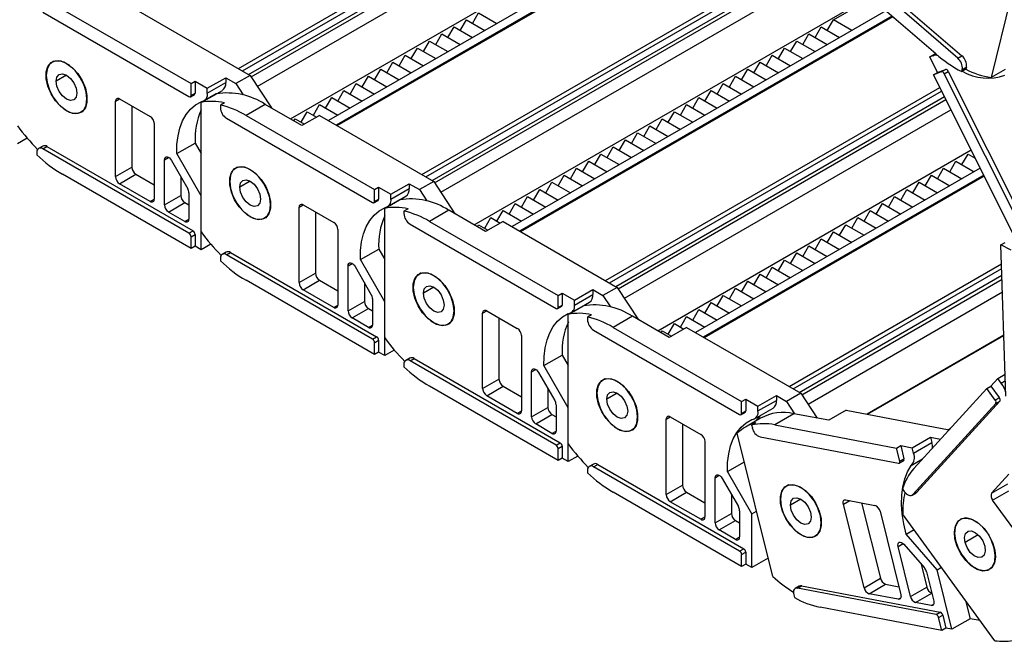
# Model space of a CAD drawing. Header units: millimetres. Extents: x 0 to 1537, y 0 to 1187.
# Tile 10 of 13: x 1173 to 1344, y 732 to 839. Entities that reach past the tile are written whole.
import ezdxf

# ---------------------------------------------------------------- set-up
doc = ezdxf.new("R2010")
doc.units = ezdxf.units.MM
doc.header["$LTSCALE"] = 5.5

msp = doc.modelspace()

# ---------------------------------------------------------------- linework, layer by layer
for p, q in [((1210.81, 830.82), (1281.48, 871.62)), ((1211.52, 830.41), (1281.52, 870.82)), ((1212.58, 829.8), (1282.58, 870.21)), ((1213.02, 829.38), (1283.17, 869.87)), ((1214.1, 827.73), (1278.27, 864.77)), ((1219.86, 822.08), (1289.23, 862.12)), ((1297.78, 861.44), (1227.77, 821.02)), ((1227.92, 820.94), (1297.93, 861.35)), ((1292.76, 860.08), (1226.44, 821.79)), ((1335.53, 832.6), (1310.97, 853.85)), ((1311.67, 854.26), (1336.24, 833.01)), ((1331.72, 833.37), (1310.11, 852.06)), ((1242.63, 812.45), (1310.57, 851.67)), ((1243.33, 812.04), (1311.13, 851.18)), ((1244.4, 811.43), (1311.98, 850.44)), ((1244.84, 811.01), (1312.45, 850.04)), ((1346.01, 848.31), (1341.31, 829.26)), ((1245.92, 809.36), (1310.09, 846.41)), ((1251.68, 803.71), (1320.25, 843.29)), ((1313.97, 839.26), (1320.53, 843.05)), ((1176.94, 840.57), (1202.25, 825.96)), ((1180.33, 841.06), (1202.61, 828.2)), ((1193.06, 841.06), (1212.86, 829.63)), ((1251.4, 838.65), (1252.46, 840.49)), ((1252.46, 840.49), (1255.64, 838.65)), ((1323.08, 840.84), (1258.26, 803.42)), ((1324.15, 839.92), (1259.59, 802.65)), ((1259.74, 802.57), (1324.27, 839.82)), ((1249.27, 837.42), (1250.34, 839.26)), ((1250.34, 839.26), (1253.52, 837.42)), ((1312.91, 837.42), (1313.97, 839.26)), ((1317.16, 837.42), (1313.97, 839.26)), ((1245.03, 834.98), (1246.09, 836.81)), ((1246.09, 836.81), (1249.27, 834.98)), ((1247.15, 836.2), (1248.21, 838.04)), ((1248.21, 838.04), (1251.4, 836.2)), ((1308.67, 834.98), (1309.73, 836.81)), ((1309.73, 836.81), (1312.91, 834.98)), ((1310.79, 836.2), (1311.85, 838.04)), ((1311.85, 838.04), (1315.04, 836.2)), ((1242.91, 833.75), (1243.97, 835.59)), ((1243.97, 835.59), (1247.15, 833.75)), ((1306.55, 833.75), (1307.61, 835.59)), ((1307.61, 835.59), (1310.79, 833.75)), ((1238.67, 831.3), (1239.73, 833.14)), ((1239.73, 833.14), (1242.91, 831.3)), ((1240.79, 832.53), (1241.85, 834.36)), ((1241.85, 834.36), (1245.03, 832.53)), ((1302.31, 831.3), (1303.37, 833.14)), ((1303.37, 833.14), (1306.55, 831.3)), ((1304.43, 832.53), (1305.49, 834.36)), ((1305.49, 834.36), (1308.67, 832.53)), ((1330.66, 832.83), (1331.67, 833.41)), ((1331.21, 833.03), (1330.66, 832.83)), ((1331.21, 833.03), (1331.75, 833.34)), ((1335.53, 832.6), (1336.24, 833.01)), ((1178.89, 832.12), (1178.54, 831.92)), ((1236.55, 830.08), (1237.61, 831.91)), ((1237.61, 831.91), (1240.79, 830.08)), ((1300.19, 830.08), (1301.25, 831.91)), ((1301.25, 831.91), (1304.43, 830.08)), ((1332, 830.16), (1330.66, 832.83)), ((1181.04, 829.67), (1179.24, 828.63)), ((1212.86, 829.63), (1210.38, 828.2)), ((1212.86, 829.63), (1216.53, 824)), ((1234.43, 828.85), (1235.49, 830.69)), ((1235.49, 830.69), (1238.67, 828.85)), ((1298.06, 828.85), (1299.13, 830.69)), ((1299.13, 830.69), (1302.31, 828.85)), ((1332.67, 830.25), (1331.3, 829.75)), ((1331.3, 829.75), (1332, 830.16)), ((1345.35, 801.69), (1331.3, 829.75)), ((1332, 830.16), (1333.37, 830.66)), ((1332.67, 830.25), (1333.37, 830.66)), ((1333.17, 829.9), (1333.87, 830.31)), ((1349.14, 798), (1333.17, 829.9)), ((1333.87, 830.31), (1349.85, 798.41)), ((1336.92, 830.7), (1336.21, 830.3)), ((1336.21, 830.3), (1336.3, 830.67)), ((1336.3, 830.67), (1337.01, 831.07)), ((1337.01, 831.07), (1336.92, 830.7)), ((1343.76, 830.68), (1341.31, 829.26)), ((1202.61, 828.2), (1203.31, 828.61)), ((1202.61, 826.16), (1202.61, 828.2)), ((1203.31, 828.61), (1205.43, 827.39)), ((1203.31, 828.61), (1203.31, 826.57)), ((1205.43, 827.39), (1208.62, 829.22)), ((1205.43, 826.57), (1208.62, 828.41)), ((1208.62, 829.22), (1208.62, 828.41)), ((1208.62, 829.22), (1210.38, 828.2)), ((1210.38, 828.2), (1211.67, 826.24)), ((1230.18, 826.4), (1231.24, 828.24)), ((1231.24, 828.24), (1234.43, 826.4)), ((1232.3, 827.63), (1233.36, 829.47)), ((1233.36, 829.47), (1236.55, 827.63)), ((1293.82, 826.4), (1294.88, 828.24)), ((1294.88, 828.24), (1298.06, 826.4)), ((1295.94, 827.63), (1297, 829.47)), ((1297, 829.47), (1300.19, 827.63)), ((1202.5, 825.93), (1203.21, 826.34)), ((1202.61, 826.16), (1203.31, 826.57)), ((1206.99, 826.44), (1204.37, 824.92)), ((1204.86, 825.2), (1208.04, 827.04)), ((1205.43, 826.57), (1205.43, 827.39)), ((1228.06, 825.18), (1229.12, 827.02)), ((1229.12, 827.02), (1232.3, 825.18)), ((1274.45, 794.08), (1332.41, 827.54)), ((1275.15, 793.67), (1332.72, 826.9)), ((1291.7, 825.18), (1292.76, 827.02)), ((1292.76, 827.02), (1295.94, 825.18)), ((1184.57, 825.55), (1184.61, 825.57)), ((1189.52, 825.14), (1190.23, 825.55)), ((1189.52, 812.08), (1189.52, 825.14)), ((1190.23, 825.55), (1195.53, 822.49)), ((1204.37, 802.5), (1204.37, 824.92)), ((1208.4, 824.88), (1207.7, 824.48)), ((1207.7, 824.48), (1207.7, 824.04)), ((1215.47, 824.61), (1212.15, 822.69)), ((1221.84, 820.94), (1215.47, 824.61)), ((1223.82, 822.73), (1224.88, 824.57)), ((1224.88, 824.57), (1228.06, 822.73)), ((1225.94, 823.95), (1227, 825.79)), ((1227, 825.79), (1230.18, 823.95)), ((1276.22, 793.06), (1333.2, 825.95)), ((1276.66, 792.64), (1333.46, 825.43)), ((1287.46, 822.73), (1288.52, 824.57)), ((1288.52, 824.57), (1291.7, 822.73)), ((1289.58, 823.95), (1290.64, 825.79)), ((1290.64, 825.79), (1293.82, 823.95)), ((1181.04, 823.47), (1181.07, 823.49)), ((1183.54, 823.26), (1183.89, 823.46)), ((1192.35, 824.32), (1192.35, 813.71)), ((1212.15, 822.69), (1234.43, 809.83)), ((1221.7, 821.51), (1222.76, 823.34)), ((1224.88, 822.69), (1221.84, 820.94)), ((1222.76, 823.34), (1224.38, 822.41)), ((1224.88, 822.69), (1244.68, 811.26)), ((1277.74, 790.99), (1334.34, 823.67)), ((1285.34, 821.51), (1286.4, 823.34)), ((1286.4, 823.34), (1289.58, 821.51)), ((1196.24, 821.26), (1196.24, 808.2)), ((1208.76, 822.2), (1234.07, 807.59)), ((1220.43, 821.75), (1220.64, 822.12)), ((1220.64, 822.12), (1222.26, 821.18)), ((1283.22, 820.28), (1284.28, 822.12)), ((1284.28, 822.12), (1287.46, 820.28)), ((1278.97, 817.83), (1280.03, 819.67)), ((1280.03, 819.67), (1283.22, 817.83)), ((1281.09, 819.06), (1282.15, 820.89)), ((1282.15, 820.89), (1285.34, 819.06)), ((1174.21, 818.75), (1172.55, 817.79)), ((1200.14, 816.07), (1203.32, 817.9)), ((1203.32, 817.9), (1204.37, 816.08)), ((1276.85, 816.61), (1277.91, 818.44)), ((1277.91, 818.44), (1281.09, 816.61)), ((1175.88, 816.28), (1175.88, 815.84)), ((1176.89, 817.37), (1176.19, 816.97)), ((1176.94, 816.89), (1177.64, 817.3)), ((1202.25, 802.28), (1176.94, 816.89)), ((1177.64, 817.3), (1202.96, 802.69)), ((1204.37, 808.73), (1200.14, 816.07)), ((1272.61, 814.16), (1273.67, 815.99)), ((1273.67, 815.99), (1276.85, 814.16)), ((1274.73, 815.38), (1275.79, 817.22)), ((1275.79, 817.22), (1278.97, 815.38)), ((1283.5, 785.34), (1337.83, 816.7)), ((1336.25, 814.16), (1337.31, 815.99)), ((1337.31, 815.99), (1338.54, 815.28)), ((1198.01, 815), (1198.72, 815.41)), ((1198.01, 807.18), (1198.01, 815)), ((1199.22, 814.89), (1202.04, 809.99)), ((1270.49, 812.93), (1271.55, 814.77)), ((1271.55, 814.77), (1274.73, 812.93)), ((1334.13, 812.93), (1335.19, 814.77)), ((1335.19, 814.77), (1338.37, 812.93)), ((1338.37, 815.38), (1338.44, 815.5)), ((1202.61, 799.62), (1180.33, 812.48)), ((1189.52, 812.08), (1192.35, 813.71)), ((1190.23, 810.85), (1193.06, 812.48)), ((1193.06, 812.48), (1196.24, 810.65)), ((1210.71, 813.75), (1210.36, 813.55)), ((1268.37, 811.71), (1269.43, 813.55)), ((1269.43, 813.55), (1272.61, 811.71)), ((1339.42, 813.54), (1290.08, 785.05)), ((1332.01, 811.71), (1333.07, 813.55)), ((1333.07, 813.55), (1336.25, 811.71)), ((1195.53, 807.79), (1190.23, 810.85)), ((1200.84, 812.08), (1200.84, 808.81)), ((1212.86, 811.3), (1211.06, 810.26)), ((1237.25, 809.02), (1240.44, 810.86)), ((1240.44, 810.86), (1240.44, 810.04)), ((1240.44, 810.86), (1242.2, 809.83)), ((1244.68, 811.26), (1242.2, 809.83)), ((1244.68, 811.26), (1248.35, 805.63)), ((1264.12, 809.26), (1265.18, 811.1)), ((1265.18, 811.1), (1268.37, 809.26)), ((1266.24, 810.48), (1267.31, 812.32)), ((1267.31, 812.32), (1270.49, 810.48)), ((1340.02, 812.34), (1291.41, 784.28)), ((1291.56, 784.2), (1340.08, 812.21)), ((1327.76, 809.26), (1328.82, 811.1)), ((1328.82, 811.1), (1332.01, 809.26)), ((1329.88, 810.48), (1330.95, 812.32)), ((1330.95, 812.32), (1334.13, 810.48)), ((1202.25, 809.29), (1202.25, 804.73)), ((1234.43, 809.83), (1235.13, 810.24)), ((1234.43, 807.79), (1234.43, 809.83)), ((1235.13, 810.24), (1237.25, 809.02)), ((1235.13, 810.24), (1235.13, 808.2)), ((1237.25, 808.2), (1240.44, 810.04)), ((1242.2, 809.83), (1243.49, 807.87)), ((1262, 808.03), (1263.06, 809.87)), ((1263.06, 809.87), (1266.24, 808.03)), ((1325.64, 808.03), (1326.7, 809.87)), ((1326.7, 809.87), (1329.88, 808.03)), ((1195.53, 807.79), (1196.24, 808.2)), ((1198.01, 807.18), (1200.84, 808.81)), ((1198.72, 805.95), (1201.54, 807.59)), ((1201.54, 807.59), (1202.25, 807.18)), ((1204.37, 799.42), (1204.37, 808.73)), ((1234.32, 807.56), (1235.03, 807.97)), ((1234.43, 807.79), (1235.13, 808.2)), ((1238.81, 808.07), (1236.19, 806.56)), ((1236.67, 806.84), (1239.86, 808.67)), ((1237.25, 808.2), (1237.25, 809.02)), ((1257.76, 805.59), (1258.82, 807.42)), ((1258.82, 807.42), (1262, 805.59)), ((1259.88, 806.81), (1260.94, 808.65)), ((1260.94, 808.65), (1264.12, 806.81)), ((1321.4, 805.59), (1322.46, 807.42)), ((1322.46, 807.42), (1325.64, 805.59)), ((1323.52, 806.81), (1324.58, 808.65)), ((1324.58, 808.65), (1327.76, 806.81)), ((1201.54, 804.32), (1198.72, 805.95)), ((1216.39, 807.18), (1216.43, 807.2)), ((1221.34, 806.77), (1222.05, 807.18)), ((1221.34, 793.71), (1221.34, 806.77)), ((1222.05, 807.18), (1227.35, 804.12)), ((1224.17, 805.95), (1224.17, 795.34)), ((1236.19, 784.13), (1236.19, 806.56)), ((1240.22, 806.51), (1239.52, 806.11)), ((1239.52, 806.11), (1239.52, 805.67)), ((1247.29, 806.24), (1243.97, 804.32)), ((1253.66, 802.57), (1247.29, 806.24)), ((1255.64, 804.36), (1256.7, 806.2)), ((1256.7, 806.2), (1259.88, 804.36)), ((1319.28, 804.36), (1320.34, 806.2)), ((1320.34, 806.2), (1323.52, 804.36)), ((1201.54, 804.32), (1202.25, 804.73)), ((1212.86, 805.1), (1212.89, 805.12)), ((1215.36, 804.89), (1215.71, 805.09)), ((1243.97, 804.32), (1266.24, 791.47)), ((1253.52, 803.14), (1254.58, 804.97)), ((1256.7, 804.32), (1253.66, 802.57)), ((1254.58, 804.97), (1256.2, 804.04)), ((1256.7, 804.32), (1276.5, 792.89)), ((1317.16, 803.14), (1318.22, 804.97)), ((1318.22, 804.97), (1321.4, 803.14)), ((1202.25, 802.28), (1202.96, 802.69)), ((1228.06, 802.89), (1228.06, 789.83)), ((1240.58, 803.83), (1265.89, 789.22)), ((1252.25, 803.38), (1252.46, 803.75)), ((1252.46, 803.75), (1254.08, 802.81)), ((1312.91, 800.69), (1313.97, 802.52)), ((1313.97, 802.52), (1317.16, 800.69)), ((1315.04, 801.91), (1316.1, 803.75)), ((1316.1, 803.75), (1319.28, 801.91)), ((1202.61, 801.67), (1203.31, 802.07)), ((1202.61, 799.62), (1202.61, 801.67)), ((1203.31, 802.07), (1203.31, 800.03)), ((1310.79, 799.46), (1311.85, 801.3)), ((1311.85, 801.3), (1315.04, 799.46)), ((1343.01, 800.25), (1343.71, 800.66)), ((1203.31, 800.03), (1202.61, 799.62)), ((1204.37, 799.42), (1203.31, 800.03)), ((1206.03, 800.38), (1204.37, 799.42)), ((1208.71, 799.01), (1208.01, 798.6)), ((1208.76, 798.52), (1209.46, 798.93)), ((1209.46, 798.93), (1234.78, 784.32)), ((1231.96, 797.7), (1235.14, 799.53)), ((1235.14, 799.53), (1236.19, 797.71)), ((1306.55, 797.01), (1307.61, 798.85)), ((1307.61, 798.85), (1310.79, 797.01)), ((1308.67, 798.24), (1309.73, 800.07)), ((1309.73, 800.07), (1312.91, 798.24)), ((1344.77, 799.31), (1343.01, 800.25)), ((1343.88, 774.04), (1343.01, 800.25)), ((1207.7, 797.91), (1207.7, 797.48)), ((1234.07, 783.91), (1208.76, 798.52)), ((1236.19, 790.36), (1231.96, 797.7)), ((1304.43, 795.79), (1305.49, 797.63)), ((1305.49, 797.63), (1308.67, 795.79)), ((1229.83, 796.64), (1230.54, 797.04)), ((1229.83, 788.81), (1229.83, 796.64)), ((1231.04, 796.52), (1233.86, 791.62)), ((1242.53, 795.39), (1242.18, 795.18)), ((1302.31, 794.56), (1303.37, 796.4)), ((1303.37, 796.4), (1306.55, 794.56)), ((1306.27, 775.71), (1343.11, 796.98)), ((1306.97, 775.3), (1343.14, 796.18)), ((1234.43, 781.26), (1212.15, 794.11)), ((1221.34, 793.71), (1224.17, 795.34)), ((1222.05, 792.48), (1224.88, 794.11)), ((1224.88, 794.11), (1228.06, 792.28)), ((1232.66, 793.71), (1232.66, 790.44)), ((1298.06, 792.11), (1299.13, 793.95)), ((1299.13, 793.95), (1302.31, 792.11)), ((1300.19, 793.34), (1301.25, 795.18)), ((1301.25, 795.18), (1304.43, 793.34)), ((1308.04, 774.69), (1343.18, 794.98)), ((1308.48, 774.27), (1343.2, 794.31)), ((1227.35, 789.42), (1222.05, 792.48)), ((1244.68, 792.93), (1242.88, 791.89)), ((1269.07, 790.65), (1272.26, 792.49)), ((1272.26, 792.49), (1272.26, 791.67)), ((1272.26, 792.49), (1274.02, 791.47)), ((1276.5, 792.89), (1274.02, 791.47)), ((1276.5, 792.89), (1280.17, 787.26)), ((1295.94, 790.89), (1297, 792.73)), ((1297, 792.73), (1300.19, 790.89)), ((1309.56, 772.62), (1343.28, 792.09)), ((1229.83, 788.81), (1232.66, 790.44)), ((1234.07, 790.92), (1234.07, 786.36)), ((1236.19, 781.05), (1236.19, 790.36)), ((1266.24, 791.47), (1266.95, 791.87)), ((1266.24, 789.42), (1266.24, 791.47)), ((1266.95, 791.87), (1269.07, 790.65)), ((1266.95, 791.87), (1266.95, 789.83)), ((1268.49, 788.47), (1271.68, 790.3)), ((1269.07, 789.83), (1272.26, 791.67)), ((1269.07, 789.83), (1269.07, 790.65)), ((1274.02, 791.47), (1275.31, 789.5)), ((1291.7, 788.44), (1292.76, 790.28)), ((1292.76, 790.28), (1295.94, 788.44)), ((1293.82, 789.67), (1294.88, 791.5)), ((1294.88, 791.5), (1298.06, 789.67)), ((1227.35, 789.42), (1228.06, 789.83)), ((1230.54, 787.58), (1233.36, 789.22)), ((1233.36, 789.22), (1234.07, 788.81)), ((1248.21, 788.81), (1248.25, 788.83)), ((1253.16, 788.4), (1253.87, 788.81)), ((1253.87, 788.81), (1259.17, 785.75)), ((1266.14, 789.2), (1266.85, 789.6)), ((1266.24, 789.42), (1266.95, 789.83)), ((1270.63, 789.7), (1268.01, 788.19)), ((1289.58, 787.22), (1290.64, 789.05)), ((1290.64, 789.05), (1293.82, 787.22)), ((1233.36, 785.95), (1230.54, 787.58)), ((1253.16, 775.34), (1253.16, 788.4)), ((1255.99, 787.59), (1255.99, 776.97)), ((1268.01, 765.76), (1268.01, 788.19)), ((1272.04, 788.15), (1271.34, 787.74)), ((1271.34, 787.74), (1271.34, 787.3)), ((1279.11, 787.87), (1275.79, 785.95)), ((1285.48, 784.2), (1279.11, 787.87)), ((1287.46, 785.99), (1288.52, 787.83)), ((1288.52, 787.83), (1291.7, 785.99)), ((1233.36, 785.95), (1234.07, 786.36)), ((1244.68, 786.73), (1244.71, 786.75)), ((1247.18, 786.52), (1247.53, 786.73)), ((1272.4, 785.46), (1297.71, 770.85)), ((1275.79, 785.95), (1298.06, 773.1)), ((1284.07, 785.01), (1284.28, 785.38)), ((1284.28, 785.38), (1285.9, 784.44)), ((1285.34, 784.77), (1286.4, 786.6)), ((1288.52, 785.95), (1285.48, 784.2)), ((1286.4, 786.6), (1288.02, 785.67)), ((1288.52, 785.95), (1308.32, 774.52)), ((1234.07, 783.91), (1234.78, 784.32)), ((1234.43, 783.3), (1235.13, 783.71)), ((1235.13, 783.71), (1235.13, 781.66)), ((1259.88, 784.52), (1259.88, 771.46)), ((1343.53, 784.59), (1319.81, 770.9)), ((1319.89, 770.89), (1343.53, 784.53)), ((1234.43, 781.26), (1234.43, 783.3)), ((1237.85, 782.01), (1236.19, 781.05)), ((1235.13, 781.66), (1234.43, 781.26)), ((1236.19, 781.05), (1235.13, 781.66)), ((1240.53, 780.64), (1239.83, 780.23)), ((1240.58, 780.15), (1241.28, 780.56)), ((1265.89, 765.54), (1240.58, 780.15)), ((1241.28, 780.56), (1266.6, 765.95)), ((1263.78, 779.33), (1266.96, 781.16)), ((1266.96, 781.16), (1268.01, 779.34)), ((1239.52, 779.54), (1239.52, 779.11)), ((1261.65, 778.27), (1262.36, 778.67)), ((1268.01, 771.99), (1263.78, 779.33)), ((1253.16, 775.34), (1255.99, 776.97)), ((1261.65, 770.44), (1261.65, 778.27)), ((1262.86, 778.15), (1265.68, 773.25)), ((1274.35, 777.02), (1274, 776.81)), ((1341.26, 775.77), (1342.46, 777.09)), ((1342.46, 777.09), (1343.75, 777.83)), ((1343.05, 776.29), (1342.46, 777.09)), ((1343.05, 776.29), (1343.79, 776.72)), ((1266.24, 762.89), (1243.97, 775.74)), ((1253.87, 774.11), (1256.7, 775.75)), ((1256.7, 775.75), (1259.88, 773.91)), ((1264.48, 775.34), (1264.48, 772.07)), ((1327.9, 761.5), (1340.55, 775.36)), ((1340.55, 775.36), (1341.26, 775.77)), ((1342.01, 773.36), (1340.55, 775.36)), ((1341.26, 775.77), (1342.71, 773.77)), ((1259.17, 771.05), (1253.87, 774.11)), ((1276.5, 774.56), (1274.69, 773.52)), ((1298.06, 773.1), (1298.77, 773.5)), ((1298.77, 773.5), (1300.89, 772.28)), ((1298.77, 773.5), (1298.77, 771.46)), ((1300.89, 772.28), (1304.08, 774.12)), ((1300.89, 771.46), (1304.08, 773.3)), ((1304.08, 774.12), (1304.08, 773.3)), ((1304.08, 774.12), (1305.84, 773.1)), ((1308.32, 774.52), (1305.84, 773.1)), ((1308.32, 774.52), (1311.12, 770.22)), ((1342.01, 773.36), (1342.71, 773.77)), ((1261.65, 770.44), (1264.48, 772.07)), ((1265.89, 772.55), (1265.89, 767.99)), ((1268.01, 762.68), (1268.01, 771.99)), ((1298.06, 771.05), (1298.06, 773.1)), ((1300.31, 770.1), (1303.5, 771.93)), ((1300.89, 771.46), (1300.89, 772.28)), ((1305.84, 773.1), (1307.23, 770.97)), ((1316.2, 771.59), (1313.15, 769.84)), ((1316.2, 771.59), (1334.01, 768.19)), ((1327.71, 756.99), (1342.1, 772.74)), ((1342.8, 773.15), (1328.42, 757.4)), ((1342.1, 772.74), (1342.8, 773.15)), ((1259.17, 771.05), (1259.88, 771.46)), ((1262.36, 769.21), (1265.18, 770.85)), ((1265.18, 770.85), (1265.89, 770.44)), ((1280.03, 770.44), (1280.07, 770.46)), ((1284.98, 770.03), (1285.69, 770.44)), ((1284.98, 756.97), (1284.98, 770.03)), ((1285.69, 770.44), (1290.99, 767.38)), ((1297.96, 770.83), (1298.67, 771.23)), ((1298.06, 771.05), (1298.77, 771.46)), ((1301.33, 770.19), (1298.72, 768.68)), ((1307.12, 770.99), (1303.8, 769.07)), ((1313.15, 769.84), (1307.12, 770.99)), ((1265.18, 767.58), (1262.36, 769.21)), ((1276.5, 768.36), (1276.53, 768.38)), ((1279, 768.15), (1279.35, 768.36)), ((1287.81, 769.22), (1287.81, 758.6)), ((1300.5, 769.41), (1299.79, 769)), ((1299.79, 769), (1299.91, 768.52)), ((1303.8, 769.07), (1324.92, 765.04)), ((1333.84, 768.22), (1334.26, 768.47)), ((1265.18, 767.58), (1265.89, 767.99)), ((1303.46, 742.78), (1297.3, 767.61)), ((1301.25, 766.97), (1325.26, 762.39)), ((1327.64, 765.06), (1330.82, 766.9)), ((1330.82, 766.9), (1331.04, 765.99)), ((1330.82, 766.9), (1332.5, 766.58)), ((1332.58, 766.63), (1332.5, 766.58)), ((1332.5, 766.58), (1332.52, 766.56)), ((1265.89, 765.54), (1266.6, 765.95)), ((1266.24, 764.93), (1266.95, 765.34)), ((1266.24, 762.89), (1266.24, 764.93)), ((1266.95, 765.34), (1266.95, 763.29)), ((1291.7, 766.15), (1291.7, 753.09)), ((1324.92, 765.04), (1325.63, 765.45)), ((1325.48, 762.78), (1324.92, 765.04)), ((1325.63, 765.45), (1326.19, 763.19)), ((1325.63, 765.45), (1327.64, 765.06)), ((1327.86, 764.16), (1327.64, 765.06)), ((1327.86, 764.16), (1331.04, 765.99)), ((1266.95, 763.29), (1266.24, 762.89)), ((1268.01, 762.68), (1266.95, 763.29)), ((1269.67, 763.64), (1268.01, 762.68)), ((1325.48, 762.78), (1326.19, 763.19)), ((1327.44, 762.01), (1329.41, 763.15)), ((1272.35, 762.27), (1271.65, 761.86)), ((1272.4, 761.78), (1273.1, 762.19)), ((1297.71, 747.17), (1272.4, 761.78)), ((1273.1, 762.19), (1298.42, 747.58)), ((1295.6, 760.96), (1298.53, 762.65)), ((1325.39, 762.41), (1326.1, 762.82)), ((1271.34, 761.17), (1271.34, 760.74)), ((1293.47, 759.9), (1294.18, 760.31)), ((1293.47, 752.07), (1293.47, 759.9)), ((1294.68, 759.78), (1297.5, 754.88)), ((1299.83, 753.62), (1295.6, 760.96)), ((1341.39, 757.23), (1344.4, 760.53)), ((1284.98, 756.97), (1287.81, 758.6)), ((1306.17, 758.65), (1305.82, 758.44)), ((1325.93, 757.95), (1326.24, 757.53)), ((1341.39, 757.23), (1344.22, 758.86)), ((1298.06, 744.52), (1275.79, 757.38)), ((1285.69, 755.74), (1288.52, 757.38)), ((1288.52, 757.38), (1291.7, 755.54)), ((1296.3, 756.97), (1296.3, 753.7)), ((1308.32, 756.19), (1306.51, 755.15)), ((1327.59, 756.89), (1328.3, 757.3)), ((1327.71, 756.99), (1328.42, 757.4)), ((1328.42, 757.4), (1328.3, 757.3)), ((1341.57, 755.99), (1344.4, 757.62)), ((1290.99, 752.68), (1285.69, 755.74)), ((1315.69, 755.29), (1316.81, 755.93)), ((1319.28, 740.83), (1315.69, 755.29)), ((1316.14, 756.06), (1321.17, 755.1)), ((1318.86, 755.54), (1322.11, 742.46)), ((1350.88, 743.19), (1341.57, 755.99)), ((1290.99, 752.68), (1291.7, 753.09)), ((1293.47, 752.07), (1296.3, 753.7)), ((1297.71, 754.18), (1297.71, 749.62)), ((1299.83, 753.62), (1300.66, 754.1)), ((1299.83, 744.31), (1299.83, 753.62)), ((1322.06, 754.07), (1325.65, 739.61)), ((1341.96, 731.64), (1325.97, 753.62)), ((1336.15, 752.77), (1335.99, 752.68)), ((1294.18, 750.85), (1297, 752.48)), ((1297, 752.48), (1297.71, 752.07)), ((1311.85, 752.07), (1311.89, 752.09)), ((1335.61, 752.38), (1335.56, 752.35)), ((1297, 749.21), (1294.18, 750.85)), ((1297, 749.21), (1297.71, 749.62)), ((1309.45, 749.55), (1309.51, 749.58)), ((1310.82, 749.78), (1311.17, 749.99)), ((1326.57, 750.1), (1327.95, 750.9)), ((1331.93, 743.92), (1326.57, 750.1)), ((1339.07, 750), (1336.78, 748.68)), ((1325.18, 747.95), (1326.07, 748.47)), ((1327.33, 739.29), (1325.18, 747.95)), ((1326.16, 748.37), (1329.74, 744.25)), ((1341.85, 747.71), (1341.87, 747.72)), ((1297.71, 747.17), (1298.42, 747.58)), ((1298.06, 746.56), (1298.77, 746.97)), ((1298.06, 744.52), (1298.06, 746.56)), ((1298.77, 746.97), (1298.77, 744.93)), ((1302.68, 745.96), (1299.83, 744.31)), ((1298.77, 744.93), (1298.06, 744.52)), ((1299.83, 744.31), (1298.77, 744.93)), ((1329.17, 744.91), (1330.16, 740.92)), ((1331.93, 743.92), (1332.7, 744.37)), ((1340.99, 744.02), (1341.44, 744.28)), ((1330.1, 743.57), (1331.35, 738.52)), ((1334.49, 733.62), (1331.93, 743.92)), ((1308.05, 741.11), (1307.34, 740.7)), ((1307.76, 740.76), (1308.46, 741.17)), ((1308.46, 741.17), (1332.47, 736.59)), ((1319.28, 740.83), (1322.11, 742.46)), ((1320.18, 739.79), (1323, 741.43)), ((1323, 741.43), (1325.31, 740.99)), ((1327.33, 739.29), (1330.16, 740.92)), ((1307.09, 739.6), (1307.21, 739.12)), ((1331.76, 736.18), (1307.76, 740.76)), ((1325.21, 738.83), (1320.18, 739.79)), ((1325.21, 738.83), (1325.65, 739.09)), ((1328.22, 738.26), (1331.02, 739.87)), ((1332.77, 733.4), (1311.65, 737.43)), ((1330.91, 737.75), (1328.22, 738.26)), ((1330.91, 737.75), (1331.35, 738)), ((1336.88, 738.62), (1337.67, 735.46)), ((1331.76, 736.18), (1332.47, 736.59)), ((1332.21, 735.66), (1332.92, 736.07)), ((1332.77, 733.4), (1332.21, 735.66)), ((1332.92, 736.07), (1333.48, 733.81)), ((1337.67, 735.46), (1334.49, 733.62)), ((1339.43, 735.12), (1337.67, 735.46)), ((1333.48, 733.81), (1332.77, 733.4)), ((1334.49, 733.62), (1333.48, 733.81))]:
    msp.add_line(p, q)
at = {"flags": 128}
for points in [[(1181.04, 823.47), (1180.03, 824.21), (1179.11, 825.23), (1178.34, 826.45), (1177.79, 827.75), (1177.5, 829.04), (1177.5, 830.22), (1177.79, 831.18), (1178.34, 831.85), (1179.11, 832.17), (1180.03, 832.13), (1181.04, 831.71)], [(1184.57, 825.55), (1184.43, 826.78), (1184.01, 828.08), (1183.35, 829.34), (1182.51, 830.46), (1181.54, 831.34), (1180.54, 831.92), (1179.57, 832.15), (1178.72, 832.01), (1178.06, 831.51), (1177.65, 830.7), (1177.5, 829.63)], [(1181.04, 831.71), (1182.04, 830.96), (1182.97, 829.94), (1183.74, 828.73), (1184.29, 827.43), (1184.57, 826.14), (1184.57, 824.96), (1184.29, 824), (1183.74, 823.33), (1182.97, 823.01), (1182.04, 823.05), (1181.04, 823.47)], [(1177.5, 829.63), (1177.65, 828.4), (1178.06, 827.1), (1178.72, 825.84), (1179.57, 824.72), (1180.54, 823.84), (1181.54, 823.26), (1182.51, 823.03), (1183.35, 823.17), (1184.01, 823.66), (1184.43, 824.48), (1184.57, 825.55)], [(1179.24, 828.63), (1179.37, 829.35), (1179.76, 829.8), (1180.35, 829.91), (1181.04, 829.67), (1181.73, 829.11), (1182.31, 828.33), (1182.7, 827.42), (1182.84, 826.55)], [(1182.84, 826.55), (1182.7, 825.83), (1182.31, 825.38), (1181.73, 825.27), (1181.04, 825.51), (1180.35, 826.06), (1179.76, 826.85), (1179.37, 827.75), (1179.24, 828.63)], [(1200.14, 816.07), (1200.17, 817.65), (1200.35, 819.14), (1200.68, 820.51), (1201.15, 821.75), (1201.77, 822.84), (1202.52, 823.76), (1203.39, 824.51), (1204.37, 825.07)], [(1198.01, 815), (1198.04, 815.22), (1198.13, 815.39), (1198.27, 815.49), (1198.45, 815.51), (1198.65, 815.45), (1198.85, 815.32), (1199.05, 815.12), (1199.22, 814.89)], [(1212.86, 805.1), (1211.85, 805.84), (1210.93, 806.87), (1210.16, 808.08), (1209.61, 809.38), (1209.32, 810.67), (1209.32, 811.85), (1209.61, 812.81), (1210.16, 813.48), (1210.93, 813.8), (1211.85, 813.76), (1212.86, 813.34)], [(1216.39, 807.18), (1216.25, 808.41), (1215.83, 809.71), (1215.17, 810.97), (1214.33, 812.09), (1213.36, 812.97), (1212.36, 813.55), (1211.39, 813.78), (1210.54, 813.64), (1209.88, 813.14), (1209.47, 812.33), (1209.32, 811.26)], [(1212.86, 813.34), (1213.86, 812.6), (1214.79, 811.57), (1215.56, 810.36), (1216.11, 809.06), (1216.39, 807.77), (1216.39, 806.59), (1216.11, 805.63), (1215.56, 804.96), (1214.79, 804.64), (1213.86, 804.68), (1212.86, 805.1)], [(1209.32, 811.26), (1209.47, 810.03), (1209.88, 808.73), (1210.54, 807.47), (1211.39, 806.35), (1212.36, 805.47), (1213.36, 804.89), (1214.33, 804.66), (1215.17, 804.8), (1215.83, 805.3), (1216.25, 806.11), (1216.39, 807.18)], [(1211.06, 810.26), (1211.19, 810.98), (1211.58, 811.43), (1212.17, 811.54), (1212.86, 811.3), (1213.55, 810.75), (1214.13, 809.96), (1214.52, 809.06), (1214.66, 808.18)], [(1214.66, 808.18), (1214.52, 807.46), (1214.13, 807.01), (1213.55, 806.9), (1212.86, 807.14), (1212.17, 807.69), (1211.58, 808.48), (1211.19, 809.38), (1211.06, 810.26)], [(1231.96, 797.7), (1231.99, 799.29), (1232.17, 800.77), (1232.5, 802.14), (1232.97, 803.38), (1233.59, 804.47), (1234.34, 805.39), (1235.21, 806.14), (1236.19, 806.7)], [(1229.83, 796.64), (1229.86, 796.85), (1229.95, 797.02), (1230.09, 797.12), (1230.27, 797.14), (1230.47, 797.08), (1230.67, 796.95), (1230.87, 796.75), (1231.04, 796.52)], [(1244.68, 786.73), (1243.67, 787.48), (1242.75, 788.5), (1241.98, 789.71), (1241.43, 791.01), (1241.14, 792.3), (1241.14, 793.48), (1241.43, 794.44), (1241.98, 795.11), (1242.75, 795.43), (1243.67, 795.39), (1244.68, 794.97)], [(1248.21, 788.81), (1248.07, 790.04), (1247.65, 791.34), (1246.99, 792.6), (1246.15, 793.72), (1245.18, 794.6), (1244.18, 795.18), (1243.21, 795.41), (1242.36, 795.27), (1241.7, 794.78), (1241.29, 793.96), (1241.14, 792.89)], [(1244.68, 794.97), (1245.68, 794.23), (1246.61, 793.21), (1247.38, 791.99), (1247.93, 790.69), (1248.21, 789.4), (1248.21, 788.22), (1247.93, 787.26), (1247.38, 786.59), (1246.61, 786.27), (1245.68, 786.31), (1244.68, 786.73)], [(1241.14, 792.89), (1241.29, 791.66), (1241.7, 790.36), (1242.36, 789.1), (1243.21, 787.99), (1244.18, 787.1), (1245.18, 786.52), (1246.15, 786.29), (1246.99, 786.43), (1247.65, 786.93), (1248.07, 787.74), (1248.21, 788.81)], [(1242.88, 791.89), (1243.01, 792.61), (1243.4, 793.06), (1243.99, 793.17), (1244.68, 792.93), (1245.37, 792.38), (1245.95, 791.59), (1246.34, 790.69), (1246.48, 789.81)], [(1246.48, 789.81), (1246.34, 789.09), (1245.95, 788.64), (1245.37, 788.53), (1244.68, 788.77), (1243.99, 789.33), (1243.4, 790.11), (1243.01, 791.02), (1242.88, 791.89)], [(1263.78, 779.33), (1263.81, 780.92), (1263.99, 782.41), (1264.32, 783.78), (1264.79, 785.01), (1265.41, 786.1), (1266.16, 787.02), (1267.03, 787.77), (1268.01, 788.34)], [(1261.65, 778.27), (1261.68, 778.49), (1261.77, 778.65), (1261.91, 778.75), (1262.09, 778.77), (1262.29, 778.71), (1262.49, 778.58), (1262.69, 778.39), (1262.86, 778.15)], [(1276.5, 768.36), (1275.49, 769.11), (1274.57, 770.13), (1273.8, 771.34), (1273.25, 772.64), (1272.96, 773.94), (1272.96, 775.11), (1273.25, 776.07), (1273.8, 776.74), (1274.57, 777.07), (1275.49, 777.02), (1276.5, 776.61)], [(1280.03, 770.44), (1279.89, 771.67), (1279.47, 772.97), (1278.81, 774.23), (1277.97, 775.35), (1277, 776.23), (1275.99, 776.81), (1275.03, 777.04), (1274.18, 776.9), (1273.52, 776.41), (1273.11, 775.59), (1272.96, 774.52)], [(1276.5, 776.61), (1277.5, 775.86), (1278.43, 774.84), (1279.2, 773.62), (1279.75, 772.32), (1280.03, 771.03), (1280.03, 769.85), (1279.75, 768.89), (1279.2, 768.22), (1278.43, 767.9), (1277.5, 767.94), (1276.5, 768.36)], [(1272.96, 774.52), (1273.11, 773.29), (1273.52, 771.99), (1274.18, 770.73), (1275.03, 769.62), (1275.99, 768.73), (1277, 768.15), (1277.97, 767.92), (1278.81, 768.06), (1279.47, 768.56), (1279.89, 769.37), (1280.03, 770.44)], [(1274.69, 773.52), (1274.83, 774.24), (1275.22, 774.69), (1275.81, 774.8), (1276.5, 774.56), (1277.19, 774.01), (1277.77, 773.22), (1278.16, 772.32), (1278.3, 771.44)], [(1278.3, 771.44), (1278.16, 770.72), (1277.77, 770.27), (1277.19, 770.16), (1276.5, 770.4), (1275.81, 770.96), (1275.22, 771.75), (1274.83, 772.65), (1274.69, 773.52)], [(1295.6, 760.96), (1295.63, 762.55), (1295.81, 764.04), (1296.14, 765.41), (1296.61, 766.64), (1297.23, 767.73), (1297.98, 768.65), (1298.85, 769.4), (1299.83, 769.97)], [(1301.4, 770.72), (1301.16, 770.49), (1300.52, 769.73)], [(1325.26, 762.39), (1325.32, 762.39), (1325.38, 762.4), (1325.42, 762.43), (1325.46, 762.48), (1325.49, 762.54), (1325.5, 762.61), (1325.5, 762.69), (1325.48, 762.78)], [(1326.57, 750.1), (1326.15, 751.88), (1325.89, 753.61), (1325.77, 755.27), (1325.81, 756.86), (1325.99, 758.34), (1326.33, 759.71), (1326.81, 760.94), (1327.44, 762.01)], [(1293.47, 759.9), (1293.5, 760.12), (1293.59, 760.28), (1293.73, 760.38), (1293.91, 760.4), (1294.11, 760.34), (1294.31, 760.21), (1294.51, 760.02), (1294.68, 759.78)], [(1309.45, 749.55), (1308.45, 749.92), (1307.44, 750.62), (1306.5, 751.61), (1305.71, 752.8), (1305.13, 754.1), (1304.8, 755.4), (1304.77, 756.6), (1305.02, 757.59), (1305.53, 758.3), (1306.28, 758.67), (1307.18, 758.68)], [(1311.85, 752.07), (1311.71, 753.3), (1311.29, 754.6), (1310.63, 755.86), (1309.79, 756.98), (1308.82, 757.86), (1307.81, 758.44), (1306.85, 758.67), (1306, 758.53), (1305.34, 758.04), (1304.93, 757.22), (1304.78, 756.15)], [(1307.18, 758.68), (1308.18, 758.31), (1309.2, 757.6), (1310.14, 756.61), (1310.93, 755.42), (1311.51, 754.12), (1311.83, 752.82), (1311.87, 751.63), (1311.62, 750.63), (1311.1, 749.92), (1310.36, 749.55), (1309.45, 749.55)], [(1304.78, 756.15), (1304.93, 754.92), (1305.34, 753.62), (1306, 752.36), (1306.85, 751.25), (1307.81, 750.36), (1308.82, 749.78), (1309.79, 749.55), (1310.63, 749.69), (1311.29, 750.19), (1311.71, 751), (1311.85, 752.07)], [(1306.51, 755.15), (1306.65, 755.87), (1307.04, 756.32), (1307.63, 756.43), (1308.32, 756.19), (1309.01, 755.64), (1309.59, 754.85), (1309.98, 753.95), (1310.12, 753.07)], [(1326.24, 757.53), (1326.42, 757.31), (1326.62, 757.12), (1326.82, 756.97), (1327.03, 756.87), (1327.23, 756.82), (1327.42, 756.83), (1327.58, 756.88), (1327.71, 756.99)], [(1310.12, 753.07), (1309.98, 752.35), (1309.59, 751.9), (1309.01, 751.79), (1308.32, 752.03), (1307.63, 752.59), (1307.04, 753.38), (1306.65, 754.28), (1306.51, 755.15)], [(1315.69, 755.29), (1315.66, 755.46), (1315.66, 755.62), (1315.68, 755.77), (1315.73, 755.89), (1315.8, 755.98), (1315.9, 756.04), (1316.01, 756.07), (1316.14, 756.06)], [(1341.85, 747.71), (1341.39, 749.01), (1340.71, 750.26), (1339.84, 751.35), (1338.87, 752.2), (1337.86, 752.73), (1336.91, 752.92), (1336.08, 752.73), (1335.45, 752.19), (1335.07, 751.33), (1334.96, 750.24), (1335.14, 748.99)], [(1335.56, 752.35), (1336.25, 752.81), (1337.12, 752.91), (1338.1, 752.63), (1339.12, 752.01), (1340.09, 751.08), (1340.92, 749.93), (1341.56, 748.65), (1341.95, 747.34), (1342.06, 746.11), (1341.89, 745.06), (1341.43, 744.27)], [(1341.43, 744.27), (1340.74, 743.81), (1339.87, 743.71), (1338.89, 743.98), (1337.87, 744.61), (1336.9, 745.54), (1336.07, 746.68), (1335.43, 747.97), (1335.04, 749.28), (1334.93, 750.51), (1335.1, 751.56), (1335.56, 752.35)], [(1336.78, 748.68), (1336.69, 749.54), (1336.88, 750.21), (1337.31, 750.61), (1337.92, 750.66), (1338.62, 750.36), (1339.3, 749.75), (1339.85, 748.93), (1340.2, 748.03)], [(1325.18, 747.95), (1325.14, 748.21), (1325.17, 748.43), (1325.25, 748.61), (1325.38, 748.71), (1325.56, 748.74), (1325.76, 748.69), (1325.97, 748.56), (1326.16, 748.37)], [(1335.14, 748.99), (1335.59, 747.69), (1336.28, 746.45), (1337.15, 745.36), (1338.12, 744.51), (1339.13, 743.97), (1340.08, 743.79), (1340.91, 743.97), (1341.54, 744.52), (1341.92, 745.37), (1342.03, 746.46), (1341.85, 747.71)], [(1340.2, 748.03), (1340.29, 747.17), (1340.11, 746.49), (1339.68, 746.1), (1339.07, 746.05), (1338.37, 746.35), (1337.69, 746.95), (1337.13, 747.77), (1336.78, 748.68)], [(1307.76, 740.76), (1307.57, 740.77), (1307.4, 740.73), (1307.26, 740.64), (1307.14, 740.5), (1307.07, 740.32), (1307.04, 740.1), (1307.04, 739.86), (1307.09, 739.6)], [(1325.65, 739.61), (1325.68, 739.44), (1325.69, 739.27), (1325.66, 739.13), (1325.61, 739.01), (1325.54, 738.92), (1325.45, 738.85), (1325.33, 738.83), (1325.21, 738.83)], [(1331.35, 738.52), (1331.38, 738.35), (1331.39, 738.19), (1331.36, 738.04), (1331.31, 737.92), (1331.24, 737.83), (1331.14, 737.77), (1331.03, 737.74), (1330.91, 737.75)]]:
    msp.add_lwpolyline(points, dxfattribs=at)
for centre, radius, start, end in [((1331.66, 831.85), 1.27, 68.9234, 110.7586), ((1346.57, 850.27), 22.5, 228.692, 242.5728), ((1334.85, 831.33), 2.18, 353.272, 50.3445), ((1334.14, 830.92), 2.18, 353.272, 50.3445), ((1332.69, 829.75), 0.5, 17.851, 92.4646), ((1333.4, 830.16), 0.5, 17.851, 92.4646), ((1340.74, 838.15), 8.98, 240.3449, 289.0423), ((1343.43, 843.11), 14.01, 242.3137, 261.2989), ((1207.18, 828.21), 1.45, 306.2883, 7.8112), ((1202.39, 826.13), 0.218, 230.7967, 9.214), ((1203.07, 826.54), 0.24, 304.0564, 7.2558), ((1204.22, 826.31), 1.24, 277.1662, 12.2078), ((1208.87, 814.55), 12.03, 56.7274, 99.0133), ((1189.95, 825.21), 0.437, 50.7967, 189.214), ((1206.29, 815.77), 9.36, 76.9706, 101.848), ((1204.24, 809.37), 15.5, 59.29, 77.1024), ((1215.58, 818.64), 12.28, 155.8434, 183.4452), ((1210, 824.14), 2.31, 182.6055, 237.3945), ((1194.71, 821.19), 1.54, 2.6055, 57.3945), ((1199.37, 840.21), 33.07, 215.8066, 225.0618), ((1176.52, 816.38), 0.655, 50.7967, 189.214), ((1177.21, 816.69), 0.754, 54.3824, 114.3071), ((1192.66, 833.45), 24.32, 226.3765, 239.5525), ((1193.89, 813.78), 1.54, 182.6055, 237.3945), ((1191.06, 812.15), 1.54, 182.6055, 237.3945), ((1200.81, 809.24), 1.44, 1.9565, 31.1437), ((1239, 809.84), 1.45, 306.2883, 7.8112), ((1195.81, 808.13), 0.437, 230.7967, 9.214), ((1202.37, 808.88), 1.54, 182.6055, 237.3945), ((1234.21, 807.76), 0.218, 230.7967, 9.214), ((1234.89, 808.17), 0.24, 304.0564, 7.2558), ((1236.04, 807.94), 1.24, 277.1662, 12.2078), ((1240.69, 796.18), 12.03, 56.7274, 99.0133), ((1199.54, 807.25), 1.54, 182.6055, 237.3945), ((1221.77, 806.84), 0.437, 50.7967, 189.214), ((1238.11, 797.4), 9.36, 76.9706, 101.848), ((1236.06, 791), 15.5, 59.29, 77.1024), ((1241.82, 805.78), 2.31, 182.6055, 237.3945), ((1201.82, 804.66), 0.437, 230.7967, 9.214), ((1226.53, 802.82), 1.54, 2.6055, 57.3945), ((1247.4, 800.27), 12.28, 155.8434, 183.4452), ((1201.84, 801.63), 0.768, 2.6055, 57.3945), ((1202.54, 802.04), 0.768, 2.6055, 57.3945), ((1231.19, 821.84), 33.07, 215.8066, 225.0618), ((1209.02, 798.32), 0.754, 54.3824, 114.3071), ((1208.34, 798.02), 0.655, 50.7967, 189.214), ((1224.48, 815.08), 24.32, 226.3765, 239.5525), ((1222.88, 793.78), 1.54, 182.6055, 237.3945), ((1225.71, 795.41), 1.54, 182.6055, 237.3945), ((1234.19, 790.51), 1.54, 182.6055, 237.3945), ((1232.63, 790.87), 1.44, 1.9565, 31.1437), ((1270.82, 791.47), 1.45, 306.2883, 7.8112), ((1227.63, 789.76), 0.437, 230.7967, 9.214), ((1231.36, 788.88), 1.54, 182.6055, 237.3945), ((1253.59, 788.47), 0.437, 50.7967, 189.214), ((1266.03, 789.39), 0.218, 230.7967, 9.214), ((1266.71, 789.8), 0.24, 304.0564, 7.2558), ((1267.86, 789.57), 1.24, 277.1662, 12.2078), ((1272.51, 777.81), 12.03, 56.7274, 99.0133), ((1279.22, 781.9), 12.28, 155.8434, 183.4452), ((1269.93, 779.03), 9.36, 76.9706, 101.848), ((1267.88, 772.63), 15.5, 59.29, 77.1024), ((1273.64, 787.41), 2.31, 182.6055, 237.3945), ((1233.64, 786.29), 0.437, 230.7967, 9.214), ((1258.35, 784.45), 1.54, 2.6055, 57.3945), ((1233.66, 783.26), 0.768, 2.6055, 57.3945), ((1234.36, 783.67), 0.768, 2.6055, 57.3945), ((1263.01, 803.47), 33.07, 215.8066, 225.0618), ((1240.16, 779.65), 0.655, 50.7967, 189.214), ((1240.84, 779.95), 0.754, 54.3824, 114.3071), ((1256.3, 796.71), 24.32, 226.3765, 239.5525), ((1257.53, 777.04), 1.54, 182.6055, 237.3945), ((1254.7, 775.41), 1.54, 182.6055, 237.3945), ((1339.34, 773.45), 4.67, 14.3993, 37.4264), ((1264.45, 772.5), 1.44, 1.9565, 31.1437), ((1302.64, 773.1), 1.45, 306.2883, 7.8112), ((1341.61, 772.98), 0.546, 333.2873, 43.2418), ((1342.32, 773.39), 0.546, 333.2873, 43.2418), ((1266.01, 772.14), 1.54, 182.6055, 237.3945), ((1259.45, 771.39), 0.437, 230.7967, 9.214), ((1263.18, 770.51), 1.54, 182.6055, 237.3945), ((1285.41, 770.1), 0.437, 50.7967, 189.214), ((1297.85, 771.02), 0.218, 230.7967, 9.214), ((1298.53, 771.43), 0.24, 304.0564, 7.2558), ((1299.68, 771.2), 1.24, 277.1662, 12.2078), ((1305.25, 763.09), 8.12, 76.7144, 118.9097), ((1302.26, 762.54), 7.09, 104.4258, 134.3747), ((1301.94, 760.16), 9.1, 78.2476, 103.6821), ((1301.95, 768.94), 2.09, 191.5179, 250.3509), ((1265.46, 767.92), 0.437, 230.7967, 9.214), ((1290.17, 766.09), 1.54, 2.6055, 57.3945), ((1265.48, 764.89), 0.768, 2.6055, 57.3945), ((1266.18, 765.3), 0.768, 2.6055, 57.3945), ((1294.83, 785.1), 33.07, 215.8066, 225.0618), ((1327.88, 765.09), 3.29, 359.874, 15.9429), ((1325.89, 763.06), 0.321, 310.8371, 23.1307), ((1326.13, 763.39), 1.89, 313.4932, 24.0138), ((1271.98, 761.28), 0.655, 50.7967, 189.214), ((1272.66, 761.58), 0.754, 54.3824, 114.3071), ((1334.96, 755.26), 9.42, 138.5294, 163.3871), ((1288.12, 778.34), 24.32, 226.3765, 239.5525), ((1289.35, 758.67), 1.54, 182.6055, 237.3945), ((1286.52, 757.04), 1.54, 182.6055, 237.3945), ((1342.21, 753.82), 16.24, 167.3733, 180.715), ((1342.37, 756.74), 1.09, 153.2873, 223.2418), ((1296.27, 754.13), 1.44, 1.9565, 31.1437), ((1320.7, 753.79), 1.39, 11.5179, 70.3509), ((1291.27, 753.02), 0.437, 230.7967, 9.214), ((1297.83, 753.77), 1.54, 182.6055, 237.3945), ((1295, 752.14), 1.54, 182.6055, 237.3945), ((1297.28, 749.55), 0.437, 230.7967, 9.214), ((1297.3, 746.52), 0.768, 2.6055, 57.3945), ((1298, 746.93), 0.768, 2.6055, 57.3945), ((1328.48, 743.15), 1.67, 14.4845, 40.8914), ((1320.26, 760.98), 24.76, 227.2841, 237.7073), ((1308.33, 740.6), 0.58, 76.7371, 118.8914), ((1320.64, 741.1), 1.39, 191.5179, 250.3509), ((1323.47, 742.74), 1.39, 191.5179, 250.3509), ((1331.55, 741.21), 1.42, 191.862, 247.8101), ((1314.68, 752.15), 15.03, 240.1844, 258.366), ((1328.69, 739.57), 1.39, 191.5179, 250.3509), ((1331.53, 735.52), 0.695, 11.5179, 70.3509), ((1332.24, 735.93), 0.695, 11.5179, 70.3509), ((1343.35, 740.64), 9.1, 261.2193, 280.6679)]:
    msp.add_arc(centre, radius, start, end)

doc.saveas('drawing.dxf')
